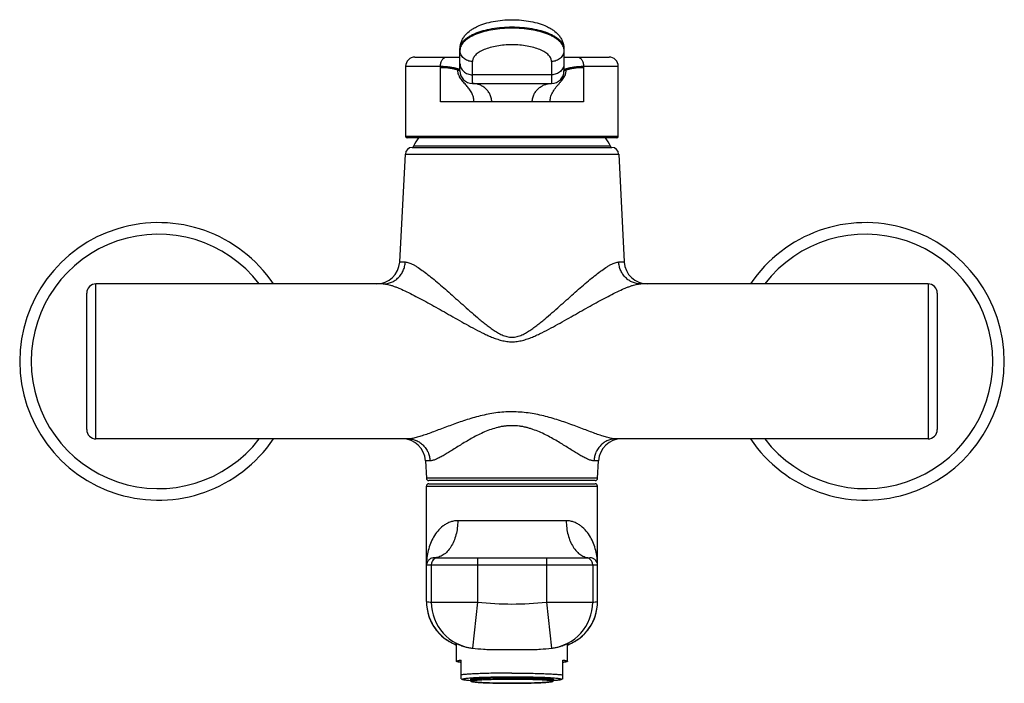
# Model space of a CAD drawing. Header units: millimetres. Extents: x 40 to 513, y 11 to 378.
# Tile 4 of 6: x 41 to 254, y 235 to 378. Entities that reach past the tile are written whole.
import ezdxf

# ---------------------------------------------------------------- set-up
doc = ezdxf.new("R2010")
doc.units = ezdxf.units.MM
doc.header["$LTSCALE"] = 32.67
doc.layers.get('0').update_dxf_attribs({"linetype": 'CONTINUOUS'})

msp = doc.modelspace()

# ---------------------------------------------------------------- linework, layer by layer
at = {"color": 7, "linetype": 'CONTINUOUS'}
for p, q in [((136.27, 367.38), (136.27, 372.14)), ((158.77, 372.14), (158.77, 367.38)), ((126.52, 370.38), (136.27, 370.38)), ((158.77, 370.38), (168.52, 370.38)), ((124.52, 368.38), (124.52, 353.18)), ((158.77, 367.71), (158.77, 367.68)), ((170.52, 353.18), (170.52, 368.38)), ((138.97, 364.68), (156.07, 364.68)), ((170.22, 352.88), (124.82, 352.88)), ((123.23, 326.07), (124.45, 349.41)), ((125.95, 350.83), (169.1, 350.83)), ((170.6, 349.41), (171.82, 326.07)), ((119.68, 321.33), (57.52, 321.33)), ((237.52, 321.33), (175.36, 321.33)), ((55.52, 289.83), (55.52, 319.33)), ((239.52, 319.33), (239.52, 289.83)), ((125.06, 287.83), (57.52, 287.83)), ((237.52, 287.83), (169.99, 287.83)), ((128.8, 283.09), (129, 279.3)), ((166.05, 279.3), (166.25, 283.09)), ((129.02, 252.65), (129.02, 277.63)), ((165.55, 278.83), (129.5, 278.83)), ((129.52, 278.13), (165.52, 278.13)), ((166.02, 252.65), (166.02, 277.63)), ((130.7, 262.13), (164.34, 262.13)), ((164.52, 262.12), (164.34, 262.13)), ((135.52, 239.74), (135.52, 243.59)), ((159.52, 239.74), (159.52, 243.59)), ((138.98, 242.59), (139, 242.58)), ((156.05, 242.58), (156.07, 242.59)), ((136.52, 235.97), (136.52, 239.99)), ((158.52, 235.97), (158.52, 239.99)), ((136.52, 235.97), (136.82, 235.8)), ((138.52, 235.85), (138.52, 235.65)), ((156.52, 235.85), (156.52, 235.65)), ((158.52, 235.97), (158.23, 235.8))]:
    msp.add_line(p, q, dxfattribs=at)
at = {"color": 9, "linetype": 'CONTINUOUS'}
for p, q in [((138.97, 364.68), (138.97, 369.42)), ((156.07, 369.42), (156.07, 364.68)), ((124.52, 368.38), (132.06, 368.38)), ((132.06, 368.08), (132.06, 368.38)), ((132.06, 360.68), (132.06, 368.08)), ((156.07, 366.55), (138.97, 366.55)), ((162.99, 368.38), (170.52, 368.38)), ((162.99, 368.38), (162.99, 368.08)), ((162.99, 368.08), (162.99, 360.68)), ((162.99, 360.68), (132.06, 360.68)), ((170.52, 353.18), (124.52, 353.18)), ((124.45, 349.41), (170.6, 349.41)), ((168.85, 351.13), (126.2, 351.13)), ((123.23, 326.07), (124.43, 326.07)), ((170.62, 326.07), (171.82, 326.07)), ((57.52, 287.83), (57.52, 321.33)), ((237.52, 321.33), (237.52, 287.83)), ((129.79, 283.09), (128.8, 283.09)), ((166.25, 283.09), (165.26, 283.09)), ((166.05, 279.3), (129, 279.3)), ((129.02, 277.63), (166.02, 277.63)), ((159.27, 270.13), (135.78, 270.13)), ((140.06, 262.13), (140.06, 252.53)), ((154.98, 262.13), (154.98, 252.53)), ((129.02, 260.63), (166.02, 260.63)), ((130.06, 260.63), (130.06, 252.53)), ((164.98, 260.63), (164.98, 252.53)), ((129.02, 252.65), (129.02, 252.65)), ((130.06, 252.53), (140.06, 252.53)), ((140.06, 252.53), (139, 242.58)), ((154.98, 252.53), (164.98, 252.53)), ((154.98, 252.53), (156.05, 242.58)), ((166.02, 252.65), (166.02, 252.65))]:
    msp.add_line(p, q, dxfattribs=at)
at = {"color": 7, "linetype": 'CONTINUOUS'}
for points in [[(129.02, 252.65), (129.03, 252.27), (129.05, 251.85), (129.1, 251.44), (129.15, 251.03), (129.23, 250.62), (129.32, 250.22), (129.43, 249.82), (129.56, 249.42), (129.7, 249.03), (129.86, 248.65), (130.03, 248.27), (130.22, 247.9), (130.42, 247.54), (130.64, 247.19), (130.88, 246.85), (131.12, 246.51), (131.39, 246.19), (131.66, 245.88), (131.95, 245.58), (132.25, 245.29), (132.56, 245.02), (132.88, 244.76), (133.21, 244.51), (133.55, 244.28), (133.9, 244.06), (134.27, 243.85), (134.63, 243.66), (135.01, 243.49), (135.39, 243.33), (135.52, 243.28)], [(159.52, 243.28), (159.65, 243.33), (160.03, 243.49), (160.41, 243.66), (160.78, 243.85), (161.14, 244.06), (161.49, 244.28), (161.83, 244.51), (162.17, 244.76), (162.49, 245.02), (162.8, 245.29), (163.1, 245.58), (163.39, 245.88), (163.66, 246.19), (163.92, 246.51), (164.17, 246.85), (164.4, 247.19), (164.62, 247.54), (164.83, 247.9), (165.01, 248.27), (165.19, 248.65), (165.35, 249.03), (165.49, 249.42), (165.61, 249.82), (165.72, 250.22), (165.82, 250.62), (165.89, 251.03), (165.95, 251.44), (165.99, 251.85), (166.02, 252.27), (166.02, 252.65)]]:
    msp.add_lwpolyline(points, dxfattribs=at)
at = {"color": 9, "linetype": 'CONTINUOUS'}
for centre, radius, start, end in [((138.3, 371.87), 2.03, 172.4027, 179.9801), ((156.75, 371.87), 2.03, 0.0204, 7.6661), ((71.02, 304.58), 27.5, 37.5283, 322.4717), ((224.02, 304.58), 27.5, 217.5299, 142.4701), ((131.56, 260.63), 1.5, 90.0011, 180.0011), ((163.48, 260.63), 1.5, 359.9989, 89.9989), ((139.02, 252.65), 10, 179.999, 249.5047), ((137.52, 322.13), 70, 263.0257, 263.8808), ((140.06, 252.53), 10, 179.9984, 263.8797), ((147.52, 322.13), 70, 263.8808, 276.1192), ((154.98, 252.53), 10, 276.1203, 0.0016), ((156.02, 252.65), 10, 290.4953, 0.001), ((157.52, 322.13), 70, 276.1192, 276.9743)]:
    msp.add_arc(centre, radius, start, end, dxfattribs=at)
at = {"color": 7, "linetype": 'CONTINUOUS'}
for centre, radius, start, end in [((126.52, 368.38), 2, 90.0234, 179.9886), ((168.52, 368.38), 2, 359.9962, 90), ((138.97, 367.38), 2.7, 180, 270), ((156.07, 367.38), 2.7, 270, 360), ((124.82, 353.18), 0.3, 180, 270), ((147.52, 338.67), 24.7, 144.8821, 149.7054), ((147.52, 338.67), 24.7, 30.2946, 35.1179), ((170.22, 353.18), 0.3, 270, 360), ((125.95, 349.33), 1.5, 90, 177), ((126.37, 351.03), 0.2, 149.7054, 270), ((168.68, 351.03), 0.2, 270, 30.2946), ((169.1, 349.33), 1.5, 3, 90), ((71.02, 304.58), 30, 33.9458, 326.0542), ((224.02, 304.58), 30, 213.9413, 146.0587), ((118.23, 326.33), 5, 270, 357), ((176.81, 326.33), 5, 183, 270), ((57.52, 319.33), 2, 90, 180), ((237.52, 319.33), 2, 0, 90), ((57.52, 289.83), 2, 180, 270), ((237.52, 289.83), 2, 270, 360), ((123.81, 282.83), 5, 3, 90), ((171.24, 282.83), 5, 90, 177), ((129.5, 279.33), 0.5, 183, 270), ((165.55, 279.33), 0.5, 270, 357), ((129.52, 277.63), 0.5, 90, 180), ((165.52, 277.63), 0.5, 0, 90), ((147.52, 322.13), 80, 263.8808, 265.5718), ((147.52, 322.13), 80, 274.4282, 276.1192)]:
    msp.add_arc(centre, radius, start, end, dxfattribs=at)
for points, knots in [([(136.28, 372.14), (136.28, 372.41), (136.33, 372.95), (136.56, 373.73), (136.92, 374.45), (137.54, 375.31), (138.35, 376.03), (139.26, 376.61), (140.27, 377.14), (141.68, 377.67), (143.51, 378.12), (145.48, 378.39), (147.52, 378.48), (149.56, 378.39), (151.53, 378.12), (153.37, 377.67), (154.78, 377.14), (155.79, 376.61), (156.7, 376.03), (157.5, 375.31), (158.13, 374.45), (158.49, 373.73), (158.72, 372.95), (158.77, 372.41), (158.77, 372.14)], [0, 0, 0, 0, 0.02876, 0.057318, 0.085556, 0.113515, 0.169418, 0.198116, 0.227672, 0.289999, 0.356863, 0.427416, 0.500005, 0.572594, 0.643146, 0.710009, 0.772335, 0.80189, 0.830587, 0.886488, 0.914446, 0.942683, 0.97124, 1, 1, 1, 1]), ([(135.27, 243.71), (135.27, 243.71), (135.28, 243.71), (135.28, 243.71), (135.28, 243.71), (135.29, 243.7), (135.31, 243.69), (135.34, 243.68), (135.37, 243.66), (135.42, 243.64), (135.47, 243.62), (135.55, 243.58), (135.67, 243.52), (135.83, 243.44), (136.03, 243.36), (136.25, 243.27), (136.5, 243.17), (136.78, 243.07), (137.08, 242.97), (137.54, 242.84), (138.17, 242.7), (138.7, 242.62), (138.98, 242.59)], [0, 0, 0, 0, 0.000252, 0.001047, 0.002405, 0.004328, 0.009865, 0.017641, 0.027633, 0.039814, 0.05415, 0.070606, 0.10972, 0.156819, 0.211556, 0.273587, 0.342588, 0.418261, 0.500346, 0.588617, 0.782933, 1, 1, 1, 1]), ([(135.52, 243.57), (135.5, 243.58), (135.47, 243.6), (135.42, 243.63), (135.37, 243.65), (135.34, 243.67), (135.31, 243.68), (135.3, 243.69), (135.29, 243.7), (135.28, 243.7), (135.28, 243.7), (135.27, 243.71), (135.27, 243.71), (135.27, 243.71)], [0, 0, 0, 0, 0.230428, 0.431436, 0.602601, 0.743543, 0.853905, 0.897552, 0.933484, 0.961685, 0.98214, 0.994862, 1, 1, 1, 1]), ([(156.07, 242.59), (156.35, 242.62), (156.88, 242.7), (157.51, 242.84), (157.96, 242.97), (158.27, 243.07), (158.55, 243.17), (158.8, 243.27), (159.02, 243.36), (159.21, 243.44), (159.38, 243.52), (159.5, 243.58), (159.58, 243.62), (159.63, 243.64), (159.67, 243.66), (159.71, 243.68), (159.74, 243.69), (159.75, 243.7), (159.76, 243.71), (159.77, 243.71), (159.77, 243.71), (159.77, 243.71), (159.77, 243.71)], [0, 0, 0, 0, 0.217067, 0.411383, 0.499654, 0.581739, 0.657412, 0.726413, 0.788444, 0.843181, 0.89028, 0.929394, 0.94585, 0.960186, 0.972367, 0.982359, 0.990135, 0.995672, 0.997595, 0.998953, 0.999748, 1, 1, 1, 1]), ([(159.77, 243.71), (159.77, 243.71), (159.77, 243.71), (159.77, 243.7), (159.76, 243.7), (159.76, 243.7), (159.75, 243.69), (159.73, 243.68), (159.71, 243.67), (159.67, 243.65), (159.63, 243.63), (159.58, 243.6), (159.54, 243.58), (159.52, 243.57)], [0, 0, 0, 0, 0.005138, 0.01786, 0.038315, 0.066516, 0.102448, 0.146095, 0.256457, 0.397399, 0.568564, 0.769572, 1, 1, 1, 1]), ([(141.35, 242.37), (141.83, 242.33), (142.82, 242.29), (144.34, 242.27), (145.92, 242.27), (146.98, 242.27), (147.52, 242.27)], [0, 0, 0, 0, 0.234157, 0.481828, 0.738623, 1, 1, 1, 1]), ([(147.52, 242.27), (148.06, 242.27), (149.13, 242.27), (150.71, 242.27), (152.23, 242.29), (153.22, 242.33), (153.7, 242.37)], [0, 0, 0, 0, 0.261377, 0.518172, 0.765843, 1, 1, 1, 1]), ([(135.52, 239.74), (135.52, 239.76), (135.54, 239.77), (135.56, 239.79), (135.6, 239.82), (135.67, 239.84), (135.79, 239.88), (135.93, 239.91), (136.1, 239.94), (136.3, 239.97), (136.45, 239.99), (136.52, 239.99)], [0, 0, 0, 0, 0.034189, 0.058461, 0.08892, 0.170006, 0.279205, 0.416926, 0.583154, 0.777661, 1, 1, 1, 1]), ([(136.52, 239.49), (136.45, 239.5), (136.3, 239.52), (136.1, 239.55), (135.93, 239.58), (135.79, 239.61), (135.67, 239.64), (135.6, 239.67), (135.56, 239.69), (135.54, 239.71), (135.52, 239.73), (135.52, 239.74)], [0, 0, 0, 0, 0.222339, 0.416846, 0.583074, 0.720795, 0.829994, 0.91108, 0.941539, 0.965811, 1, 1, 1, 1]), ([(158.52, 239.99), (158.6, 239.99), (158.75, 239.97), (158.95, 239.94), (159.12, 239.91), (159.26, 239.88), (159.37, 239.84), (159.44, 239.82), (159.49, 239.79), (159.51, 239.77), (159.52, 239.76), (159.52, 239.74)], [0, 0, 0, 0, 0.222339, 0.416846, 0.583074, 0.720795, 0.829994, 0.91108, 0.941539, 0.965811, 1, 1, 1, 1]), ([(159.52, 239.74), (159.52, 239.73), (159.51, 239.71), (159.49, 239.69), (159.44, 239.67), (159.37, 239.64), (159.26, 239.61), (159.12, 239.58), (158.95, 239.55), (158.75, 239.52), (158.6, 239.5), (158.52, 239.49)], [0, 0, 0, 0, 0.034189, 0.058461, 0.08892, 0.170006, 0.279205, 0.416926, 0.583154, 0.777661, 1, 1, 1, 1]), ([(147.52, 237.2), (146.38, 237.2), (144.19, 237.18), (141.54, 237.12), (139.62, 237.04), (138.42, 236.98), (137.4, 236.91), (136.79, 236.85), (136.52, 236.82)], [0, 0, 0, 0, 0.31157, 0.597211, 0.722749, 0.833188, 0.926241, 1, 1, 1, 1]), ([(147.52, 237.2), (148.67, 237.2), (150.86, 237.18), (153.51, 237.12), (155.42, 237.04), (156.63, 236.98), (157.64, 236.91), (158.25, 236.85), (158.52, 236.82)], [0, 0, 0, 0, 0.31157, 0.597211, 0.722749, 0.833188, 0.926241, 1, 1, 1, 1]), ([(136.77, 235.85), (136.77, 235.86), (136.78, 235.88), (136.8, 235.89), (136.84, 235.91), (136.9, 235.94), (136.99, 235.96), (137.1, 235.99), (137.24, 236.01), (137.41, 236.04), (137.68, 236.08), (138.07, 236.12), (138.61, 236.17), (139.24, 236.21), (139.95, 236.25), (140.73, 236.29), (141.89, 236.33), (143.46, 236.37), (145.45, 236.4), (147.52, 236.41), (149.59, 236.4), (151.58, 236.37), (153.16, 236.33), (154.32, 236.29), (155.1, 236.25), (155.81, 236.21), (156.43, 236.17), (156.97, 236.12), (157.37, 236.08), (157.64, 236.04), (157.8, 236.01), (157.94, 235.99), (158.06, 235.96), (158.15, 235.94), (158.21, 235.91), (158.24, 235.89), (158.26, 235.88), (158.27, 235.86), (158.27, 235.85)], [0, 0, 0, 0, 0.001411, 0.002394, 0.00362, 0.006867, 0.011227, 0.016719, 0.023346, 0.031101, 0.039968, 0.060967, 0.086158, 0.11531, 0.148147, 0.184358, 0.223596, 0.309629, 0.402955, 0.5, 0.597045, 0.690371, 0.776404, 0.815642, 0.851853, 0.88469, 0.913842, 0.939033, 0.960032, 0.968899, 0.976654, 0.983281, 0.988773, 0.993133, 0.99638, 0.997606, 0.998589, 1, 1, 1, 1]), ([(136.82, 235.8), (136.81, 235.8), (136.79, 235.81), (136.77, 235.83), (136.77, 235.85)], [0, 0, 0, 0, 0.336697, 1, 1, 1, 1]), ([(138.55, 235.54), (138.33, 235.56), (138.02, 235.58), (137.63, 235.63), (137.39, 235.66), (137.19, 235.69), (137.03, 235.72), (136.91, 235.76), (136.84, 235.78), (136.82, 235.8)], [0, 0, 0, 0, 0.376532, 0.534251, 0.670845, 0.785881, 0.879065, 0.950317, 1, 1, 1, 1]), ([(147.52, 236.32), (146.94, 236.32), (145.79, 236.31), (144.12, 236.29), (142.8, 236.25), (141.83, 236.21), (141.18, 236.18), (140.59, 236.15), (140.06, 236.11), (139.61, 236.07), (139.28, 236.04), (139.06, 236.01), (138.92, 235.99), (138.8, 235.97), (138.7, 235.94), (138.63, 235.92), (138.58, 235.9), (138.55, 235.88), (138.53, 235.87), (138.52, 235.86), (138.52, 235.85)], [0, 0, 0, 0, 0.19409, 0.380742, 0.552808, 0.631285, 0.703706, 0.76938, 0.827683, 0.878067, 0.920064, 0.937799, 0.953307, 0.966562, 0.977547, 0.986267, 0.99276, 0.995211, 0.997178, 1, 1, 1, 1]), ([(138.52, 235.65), (138.52, 235.62), (138.53, 235.56), (138.58, 235.49), (138.66, 235.43), (138.74, 235.39), (138.84, 235.37), (138.94, 235.34), (139.06, 235.32), (139.2, 235.3), (139.42, 235.27), (139.75, 235.23), (140.19, 235.19), (140.71, 235.16), (141.29, 235.12), (141.93, 235.09), (142.62, 235.07), (143.37, 235.04), (144.43, 235.02), (145.82, 234.99), (146.95, 234.99), (147.52, 234.99)], [0, 0, 0, 0, 0.009907, 0.018126, 0.029635, 0.03912, 0.049186, 0.06074, 0.074126, 0.089488, 0.106883, 0.14779, 0.196694, 0.253228, 0.316903, 0.387133, 0.46326, 0.54456, 0.630255, 0.811493, 1, 1, 1, 1]), ([(156.52, 235.85), (156.52, 235.86), (156.51, 235.87), (156.5, 235.88), (156.47, 235.9), (156.42, 235.92), (156.34, 235.94), (156.25, 235.97), (156.13, 235.99), (155.99, 236.01), (155.77, 236.04), (155.44, 236.07), (154.98, 236.11), (154.46, 236.15), (153.87, 236.18), (153.21, 236.21), (152.24, 236.25), (150.92, 236.29), (149.26, 236.31), (148.11, 236.32), (147.52, 236.32)], [0, 0, 0, 0, 0.002822, 0.004789, 0.00724, 0.013733, 0.022453, 0.033438, 0.046693, 0.062201, 0.079936, 0.121933, 0.172317, 0.23062, 0.296294, 0.368715, 0.447192, 0.619258, 0.80591, 1, 1, 1, 1]), ([(147.52, 234.99), (148.1, 234.99), (149.23, 234.99), (150.62, 235.02), (151.68, 235.04), (152.42, 235.07), (153.12, 235.09), (153.76, 235.12), (154.34, 235.16), (154.85, 235.19), (155.3, 235.23), (155.62, 235.27), (155.85, 235.3), (155.99, 235.32), (156.11, 235.34), (156.21, 235.37), (156.3, 235.39), (156.39, 235.43), (156.46, 235.49), (156.51, 235.56), (156.52, 235.62), (156.52, 235.65)], [0, 0, 0, 0, 0.188508, 0.369747, 0.455442, 0.536742, 0.612869, 0.6831, 0.746774, 0.803309, 0.852212, 0.893119, 0.910512, 0.925874, 0.939261, 0.950814, 0.96088, 0.970365, 0.981875, 0.99009, 1, 1, 1, 1]), ([(158.23, 235.8), (158.2, 235.78), (158.14, 235.76), (158.02, 235.72), (157.85, 235.69), (157.66, 235.66), (157.42, 235.63), (157.03, 235.58), (156.71, 235.56), (156.49, 235.54)], [0, 0, 0, 0, 0.049683, 0.120935, 0.214119, 0.329155, 0.465749, 0.623468, 1, 1, 1, 1]), ([(158.27, 235.85), (158.27, 235.84), (158.27, 235.83), (158.25, 235.81), (158.24, 235.8), (158.23, 235.8)], [0, 0, 0, 0, 0.186143, 0.528702, 1, 1, 1, 1])]:
    msp.add_open_spline(points, degree=3, knots=knots, dxfattribs=at)
at = {"color": 9, "linetype": 'CONTINUOUS'}
for points, knots in [([(136.27, 372.14), (136.27, 372.3), (136.31, 372.62), (136.48, 373.09), (136.75, 373.54), (137.13, 373.98), (137.61, 374.4), (138.18, 374.8), (138.84, 375.17), (139.58, 375.52), (140.4, 375.83), (141.61, 376.21), (143.26, 376.57), (145.35, 376.83), (147.52, 376.92), (149.7, 376.83), (151.79, 376.57), (153.44, 376.21), (154.65, 375.83), (155.46, 375.52), (156.21, 375.17), (156.86, 374.8), (157.44, 374.4), (157.91, 373.98), (158.29, 373.54), (158.57, 373.09), (158.73, 372.62), (158.77, 372.3), (158.77, 372.14)], [0, 0, 0, 0, 0.017926, 0.036614, 0.056716, 0.078709, 0.102896, 0.12943, 0.158351, 0.189607, 0.223076, 0.258581, 0.334765, 0.416058, 0.499987, 0.583916, 0.665211, 0.741398, 0.776906, 0.810377, 0.841635, 0.870559, 0.897096, 0.921285, 0.94328, 0.963384, 0.982074, 1, 1, 1, 1]), ([(158.75, 372.14), (158.73, 372.29), (158.66, 372.6), (158.44, 373.04), (158.13, 373.48), (157.72, 373.89), (157.22, 374.29), (156.64, 374.67), (155.97, 375.02), (154.96, 375.46), (153.52, 375.92), (151.64, 376.32), (149.62, 376.57), (147.52, 376.65), (145.42, 376.57), (143.4, 376.32), (141.52, 375.92), (140.08, 375.46), (139.07, 375.01), (138.41, 374.66), (137.82, 374.29), (137.33, 373.89), (136.92, 373.48), (136.6, 373.04), (136.39, 372.6), (136.31, 372.29), (136.29, 372.13)], [0, 0, 0, 0, 0.017978, 0.037033, 0.05768, 0.080276, 0.105034, 0.132046, 0.161314, 0.192767, 0.261639, 0.337187, 0.417421, 0.500065, 0.582705, 0.662929, 0.738462, 0.807314, 0.838755, 0.868011, 0.895011, 0.919756, 0.942341, 0.962979, 0.982026, 1, 1, 1, 1]), ([(156.07, 369.42), (156.07, 369.54), (156.04, 369.78), (155.92, 370.14), (155.71, 370.49), (155.42, 370.82), (155.06, 371.14), (154.62, 371.44), (154.12, 371.73), (153.35, 372.09), (152.23, 372.46), (150.77, 372.79), (149.18, 372.99), (147.52, 373.06), (145.87, 372.99), (144.28, 372.79), (142.81, 372.46), (141.7, 372.09), (140.93, 371.73), (140.42, 371.44), (139.99, 371.14), (139.63, 370.82), (139.34, 370.49), (139.16, 370.19), (139.07, 369.95), (139, 369.72), (138.97, 369.54), (138.97, 369.42)], [0, 0, 0, 0, 0.017929, 0.036617, 0.056718, 0.07871, 0.102896, 0.129431, 0.158352, 0.189609, 0.258555, 0.334746, 0.416047, 0.499983, 0.58392, 0.665221, 0.741411, 0.810356, 0.841613, 0.870534, 0.897068, 0.921254, 0.943244, 0.963349, 0.972838, 0.982057, 1, 1, 1, 1]), ([(138.97, 369.42), (138.8, 369.42), (138.44, 369.45), (137.94, 369.59), (137.47, 369.82), (137.06, 370.12), (136.72, 370.5), (136.46, 370.92), (136.31, 371.38), (136.27, 371.71), (136.27, 371.87)], [0, 0, 0, 0, 0.130953, 0.261026, 0.389463, 0.51573, 0.639603, 0.761223, 0.88109, 1, 1, 1, 1]), ([(158.77, 371.87), (158.77, 371.71), (158.74, 371.38), (158.58, 370.92), (158.33, 370.5), (157.99, 370.12), (157.58, 369.82), (157.11, 369.59), (156.6, 369.45), (156.25, 369.42), (156.07, 369.42)], [0, 0, 0, 0, 0.11891, 0.238777, 0.360397, 0.48427, 0.610537, 0.738974, 0.869047, 1, 1, 1, 1]), ([(132.06, 368.38), (132.06, 368.51), (132.07, 368.77), (132.17, 369.25), (132.36, 369.7), (132.64, 370.04), (132.88, 370.23), (133.13, 370.35), (133.31, 370.38), (133.4, 370.38)], [0, 0, 0, 0, 0.147051, 0.292197, 0.561465, 0.682989, 0.795409, 0.900264, 1, 1, 1, 1]), ([(136.27, 369), (136.27, 368.84), (136.31, 368.52), (136.46, 368.05), (136.72, 367.63), (137.06, 367.26), (137.47, 366.95), (137.94, 366.72), (138.44, 366.58), (138.8, 366.55), (138.97, 366.55)], [0, 0, 0, 0, 0.11891, 0.238777, 0.360397, 0.48427, 0.610537, 0.738974, 0.869047, 1, 1, 1, 1]), ([(158.77, 369), (158.77, 368.84), (158.74, 368.52), (158.58, 368.05), (158.33, 367.63), (157.99, 367.26), (157.58, 366.95), (157.11, 366.72), (156.6, 366.58), (156.25, 366.55), (156.07, 366.55)], [0, 0, 0, 0, 0.11891, 0.238777, 0.360397, 0.48427, 0.610537, 0.738974, 0.869047, 1, 1, 1, 1]), ([(161.64, 370.38), (161.73, 370.38), (161.91, 370.35), (162.17, 370.23), (162.41, 370.04), (162.69, 369.7), (162.87, 369.25), (162.97, 368.77), (162.99, 368.51), (162.99, 368.38)], [0, 0, 0, 0, 0.099735, 0.20459, 0.31701, 0.438535, 0.707803, 0.85295, 1, 1, 1, 1]), ([(132.06, 368.38), (132.39, 368.38), (133.01, 368.36), (133.75, 368.29), (134.27, 368.21), (134.61, 368.15), (134.92, 368.09), (135.19, 368.03), (135.44, 367.96), (135.65, 367.9), (135.83, 367.85), (135.96, 367.8), (136.05, 367.77), (136.11, 367.75), (136.16, 367.73), (136.2, 367.71), (136.23, 367.7), (136.25, 367.69), (136.26, 367.68), (136.27, 367.68), (136.27, 367.68), (136.27, 367.68), (136.27, 367.68)], [0, 0, 0, 0, 0.233185, 0.432423, 0.52009, 0.600117, 0.672708, 0.738041, 0.796275, 0.847553, 0.891993, 0.929479, 0.94547, 0.959543, 0.971631, 0.98167, 0.989593, 0.995335, 0.997366, 0.998826, 0.999707, 1, 1, 1, 1]), ([(135.82, 367.55), (135.63, 367.61), (135.17, 367.74), (134.36, 367.91), (133.3, 368.05), (132.5, 368.08), (132.06, 368.08)], [0, 0, 0, 0, 0.157074, 0.373269, 0.651797, 1, 1, 1, 1]), ([(139.28, 360.68), (139.28, 360.85), (139.27, 361.11), (139.22, 361.45), (139.15, 361.79), (139.02, 362.19), (138.81, 362.65), (138.56, 363.08), (138.2, 363.61), (137.69, 364.23), (137.15, 364.82), (136.74, 365.31), (136.45, 365.69), (136.23, 366.03), (136.08, 366.32), (135.98, 366.54), (135.9, 366.78), (135.85, 367.03), (135.83, 367.29), (135.82, 367.46), (135.82, 367.55)], [0, 0, 0, 0, 0.065732, 0.098493, 0.131116, 0.195736, 0.259244, 0.321848, 0.383695, 0.505469, 0.625943, 0.686241, 0.74685, 0.808128, 0.839269, 0.870725, 0.902483, 0.934671, 0.967264, 1, 1, 1, 1]), ([(136.27, 367.38), (136.27, 367.38), (136.27, 367.38), (136.26, 367.38), (136.25, 367.39), (136.24, 367.39), (136.23, 367.4), (136.2, 367.41), (136.15, 367.43), (136.09, 367.45), (136.01, 367.48), (135.92, 367.51), (135.85, 367.54), (135.82, 367.55)], [0, 0, 0, 0, 0.004304, 0.017096, 0.038215, 0.067499, 0.104787, 0.14992, 0.263105, 0.405855, 0.57699, 0.775395, 1, 1, 1, 1]), ([(155.76, 360.68), (155.76, 360.79), (155.77, 361.04), (155.81, 361.45), (155.93, 361.92), (156.19, 362.61), (156.71, 363.46), (157.36, 364.23), (157.9, 364.84), (158.28, 365.27), (158.61, 365.7), (158.87, 366.12), (159.07, 366.52), (159.18, 366.9), (159.22, 367.24), (159.23, 367.45), (159.23, 367.55)], [0, 0, 0, 0, 0.041188, 0.094838, 0.156952, 0.225187, 0.374267, 0.531392, 0.608545, 0.682239, 0.750855, 0.813424, 0.869665, 0.919772, 0.963677, 1, 1, 1, 1]), ([(158.77, 367.68), (158.77, 367.68), (158.78, 367.68), (158.78, 367.68), (158.78, 367.68), (158.8, 367.69), (158.82, 367.7), (158.85, 367.71), (158.89, 367.73), (158.94, 367.75), (158.99, 367.77), (159.08, 367.8), (159.22, 367.85), (159.4, 367.9), (159.61, 367.96), (159.85, 368.03), (160.13, 368.09), (160.43, 368.15), (160.77, 368.21), (161.29, 368.29), (162.03, 368.36), (162.65, 368.38), (162.99, 368.38)], [0, 0, 0, 0, 0.000293, 0.001174, 0.002634, 0.004665, 0.010407, 0.01833, 0.028369, 0.040457, 0.05453, 0.070521, 0.108007, 0.152447, 0.203725, 0.261959, 0.327292, 0.399883, 0.47991, 0.567577, 0.766815, 1, 1, 1, 1]), ([(159.23, 367.55), (159.19, 367.54), (159.13, 367.51), (159.04, 367.48), (158.96, 367.45), (158.9, 367.43), (158.85, 367.41), (158.82, 367.4), (158.8, 367.39), (158.79, 367.39), (158.78, 367.38), (158.78, 367.38), (158.77, 367.38), (158.77, 367.38)], [0, 0, 0, 0, 0.224605, 0.42301, 0.594145, 0.736895, 0.85008, 0.895213, 0.932501, 0.961785, 0.982904, 0.995696, 1, 1, 1, 1]), ([(162.99, 368.08), (162.55, 368.08), (161.75, 368.05), (160.69, 367.91), (159.87, 367.74), (159.42, 367.61), (159.23, 367.55)], [0, 0, 0, 0, 0.348203, 0.626731, 0.842926, 1, 1, 1, 1]), ([(143.14, 360.68), (143.14, 360.83), (143.12, 361.13), (143.01, 361.7), (142.8, 362.25), (142.52, 362.74), (142.2, 363.18), (141.74, 363.66), (141.1, 364.11), (140.42, 364.44), (139.7, 364.63), (139.22, 364.68), (138.97, 364.68)], [0, 0, 0, 0, 0.070272, 0.140028, 0.276101, 0.342216, 0.406958, 0.532299, 0.653293, 0.770887, 0.886113, 1, 1, 1, 1]), ([(151.91, 360.68), (151.91, 360.83), (151.92, 361.13), (152.01, 361.56), (152.14, 361.98), (152.37, 362.5), (152.75, 363.08), (153.31, 363.66), (153.95, 364.11), (154.63, 364.44), (155.34, 364.63), (155.83, 364.68), (156.07, 364.68)], [0, 0, 0, 0, 0.07027, 0.140022, 0.208807, 0.276302, 0.406974, 0.532321, 0.65331, 0.770888, 0.88612, 1, 1, 1, 1]), ([(119.68, 321.33), (119.98, 321.33), (120.59, 321.39), (121.46, 321.66), (122.26, 322.09), (122.98, 322.68), (123.57, 323.4), (124.02, 324.23), (124.32, 325.12), (124.41, 325.75), (124.43, 326.07)], [0, 0, 0, 0, 0.121975, 0.244402, 0.36767, 0.492036, 0.617599, 0.744287, 0.87187, 1, 1, 1, 1]), ([(124.43, 326.07), (124.55, 326.07), (124.82, 326.04), (125.23, 325.92), (125.68, 325.75), (126.16, 325.51), (126.68, 325.21), (127.44, 324.74), (128.44, 324.03), (129.69, 323.06), (131.02, 321.97), (132.41, 320.78), (133.85, 319.52), (135.34, 318.2), (136.86, 316.84), (138.43, 315.46), (139.76, 314.3), (140.86, 313.38), (141.7, 312.7), (142.56, 312.04), (143.45, 311.4), (144.38, 310.81), (145.36, 310.29), (146.24, 309.98), (146.97, 309.84), (147.52, 309.81), (148.08, 309.84), (148.81, 309.98), (149.68, 310.29), (150.66, 310.81), (151.59, 311.4), (152.48, 312.04), (153.35, 312.7), (154.19, 313.38), (155.28, 314.3), (156.62, 315.46), (158.18, 316.84), (159.71, 318.2), (161.19, 319.52), (162.63, 320.78), (164.02, 321.97), (165.35, 323.06), (166.61, 324.03), (167.61, 324.74), (168.37, 325.21), (168.89, 325.51), (169.37, 325.75), (169.82, 325.92), (170.23, 326.04), (170.5, 326.07), (170.62, 326.07)], [0, 0, 0, 0, 0.006463, 0.013878, 0.022312, 0.031762, 0.042187, 0.053525, 0.07865, 0.106571, 0.136771, 0.168821, 0.202369, 0.237136, 0.272893, 0.309458, 0.34668, 0.365499, 0.384438, 0.403485, 0.422631, 0.441866, 0.46118, 0.480557, 0.490275, 0.5, 0.509725, 0.519443, 0.53882, 0.558134, 0.577369, 0.596515, 0.615562, 0.634501, 0.65332, 0.690542, 0.727107, 0.762864, 0.797631, 0.831179, 0.863229, 0.893429, 0.92135, 0.946475, 0.957813, 0.968238, 0.977688, 0.986122, 0.993537, 1, 1, 1, 1]), ([(175.36, 321.33), (175.06, 321.33), (174.46, 321.39), (173.59, 321.66), (172.78, 322.09), (172.07, 322.68), (171.48, 323.4), (171.02, 324.23), (170.72, 325.12), (170.63, 325.75), (170.62, 326.07)], [0, 0, 0, 0, 0.121975, 0.244402, 0.36767, 0.492036, 0.617599, 0.744287, 0.87187, 1, 1, 1, 1]), ([(119.68, 321.33), (119.84, 321.33), (120.18, 321.3), (120.71, 321.21), (121.29, 321.05), (121.91, 320.85), (122.57, 320.61), (123.52, 320.22), (124.79, 319.64), (126.37, 318.85), (128.63, 317.66), (130.96, 316.36), (133.36, 315), (135.23, 313.94), (137.13, 312.86), (139.07, 311.8), (140.72, 310.94), (142.07, 310.29), (143.11, 309.84), (144.17, 309.43), (145.26, 309.1), (146.38, 308.87), (147.52, 308.79), (148.67, 308.87), (149.79, 309.1), (150.88, 309.43), (151.94, 309.84), (152.97, 310.29), (154.33, 310.94), (155.98, 311.8), (157.92, 312.86), (159.82, 313.94), (161.69, 315), (164.08, 316.36), (166.42, 317.66), (168.68, 318.85), (170.26, 319.64), (171.52, 320.22), (172.48, 320.61), (173.14, 320.85), (173.76, 321.05), (174.34, 321.21), (174.87, 321.3), (175.21, 321.33), (175.36, 321.33)], [0, 0, 0, 0, 0.007745, 0.016488, 0.026208, 0.036854, 0.048352, 0.060628, 0.087209, 0.11605, 0.146698, 0.21204, 0.246226, 0.281165, 0.316711, 0.352746, 0.389172, 0.407507, 0.42591, 0.444372, 0.462884, 0.481433, 0.5, 0.518567, 0.537116, 0.555628, 0.57409, 0.592493, 0.610827, 0.647254, 0.683289, 0.718835, 0.753774, 0.78796, 0.853302, 0.88395, 0.912791, 0.939372, 0.951647, 0.963146, 0.973792, 0.983512, 0.992254, 1, 1, 1, 1]), ([(169.99, 287.83), (169.86, 287.83), (169.6, 287.84), (169.19, 287.9), (168.74, 287.99), (168.07, 288.15), (167.17, 288.42), (166.02, 288.81), (164.78, 289.26), (162.98, 289.94), (161.1, 290.66), (159.14, 291.36), (157.06, 292.06), (154.92, 292.69), (152.71, 293.18), (151, 293.46), (149.27, 293.63), (147.52, 293.7), (145.78, 293.64), (144.04, 293.46), (142.34, 293.18), (140.67, 292.81), (139.04, 292.37), (136.94, 291.73), (134.46, 290.85), (132.07, 289.94), (130.27, 289.26), (129.03, 288.81), (127.87, 288.42), (126.97, 288.15), (126.31, 287.99), (125.86, 287.9), (125.44, 287.84), (125.18, 287.83), (125.06, 287.83)], [0, 0, 0, 0, 0.007997, 0.016913, 0.026713, 0.037355, 0.060949, 0.087205, 0.115666, 0.145948, 0.210742, 0.244789, 0.279686, 0.351504, 0.388187, 0.425244, 0.462557, 0.499996, 0.537435, 0.574743, 0.611799, 0.648488, 0.684695, 0.720311, 0.789256, 0.854053, 0.884333, 0.912796, 0.939051, 0.962645, 0.973293, 0.983096, 0.992008, 1, 1, 1, 1]), ([(165.26, 283.09), (165.17, 283.09), (164.98, 283.11), (164.69, 283.17), (164.37, 283.26), (163.89, 283.44), (163.24, 283.75), (162.57, 284.12), (161.99, 284.46), (161.36, 284.83), (160.53, 285.34), (159.5, 285.99), (158.41, 286.67), (157.26, 287.36), (155.63, 288.3), (153.9, 289.17), (152.3, 289.8), (151.34, 290.11), (150.6, 290.31), (149.84, 290.48), (148.82, 290.63), (147.78, 290.7), (146.74, 290.67), (145.97, 290.6), (145.2, 290.48), (144.2, 290.26), (142.98, 289.9), (141.59, 289.35), (140.26, 288.72), (138.6, 287.85), (137.03, 286.92), (135.55, 285.99), (134.51, 285.34), (133.69, 284.83), (133.06, 284.46), (132.48, 284.12), (131.8, 283.75), (131.15, 283.44), (130.67, 283.26), (130.36, 283.17), (130.06, 283.11), (129.88, 283.09), (129.79, 283.09)], [0, 0, 0, 0, 0.006784, 0.014407, 0.02291, 0.032295, 0.053603, 0.078009, 0.091246, 0.105103, 0.134491, 0.165826, 0.198812, 0.233207, 0.268817, 0.343041, 0.38143, 0.400893, 0.42051, 0.440258, 0.460112, 0.499986, 0.519952, 0.539879, 0.559733, 0.579481, 0.61855, 0.656939, 0.694524, 0.731186, 0.801187, 0.834173, 0.865507, 0.894895, 0.908753, 0.92199, 0.946395, 0.967704, 0.977091, 0.985593, 0.993216, 1, 1, 1, 1]), ([(125.06, 287.83), (125.36, 287.83), (125.96, 287.77), (126.83, 287.5), (127.63, 287.06), (128.34, 286.47), (128.93, 285.76), (129.39, 284.93), (129.68, 284.03), (129.77, 283.41), (129.79, 283.09)], [0, 0, 0, 0, 0.121769, 0.244022, 0.367173, 0.491498, 0.617101, 0.743903, 0.87166, 1, 1, 1, 1]), ([(169.99, 287.83), (169.69, 287.83), (169.09, 287.77), (168.22, 287.5), (167.42, 287.06), (166.71, 286.47), (166.11, 285.76), (165.66, 284.93), (165.36, 284.03), (165.27, 283.41), (165.26, 283.09)], [0, 0, 0, 0, 0.121769, 0.244023, 0.367174, 0.491499, 0.617101, 0.743903, 0.87166, 1, 1, 1, 1]), ([(135.78, 270.13), (135.48, 270.13), (134.89, 270.07), (134.06, 269.83), (133.3, 269.47), (132.39, 268.87), (131.43, 267.94), (130.53, 266.63), (129.86, 265.21), (129.38, 263.72), (129.1, 262.18), (129.03, 261.15), (129.02, 260.63)], [0, 0, 0, 0, 0.070114, 0.137314, 0.202427, 0.266106, 0.390691, 0.513537, 0.635592, 0.75726, 0.878708, 1, 1, 1, 1]), ([(135.78, 270.13), (135.78, 269.61), (135.72, 268.58), (135.43, 267.08), (134.97, 265.7), (134.34, 264.48), (133.58, 263.48), (132.83, 262.83), (132.19, 262.47), (131.7, 262.27), (131.2, 262.16), (130.87, 262.13), (130.7, 262.13)], [0, 0, 0, 0, 0.150522, 0.297632, 0.438218, 0.569793, 0.690863, 0.801343, 0.85319, 0.903215, 0.951944, 1, 1, 1, 1]), ([(166.02, 260.63), (166.02, 261.15), (165.95, 262.18), (165.66, 263.72), (165.19, 265.21), (164.52, 266.63), (163.62, 267.94), (162.65, 268.87), (161.75, 269.47), (160.99, 269.83), (160.15, 270.07), (159.57, 270.13), (159.27, 270.13)], [0, 0, 0, 0, 0.121291, 0.242741, 0.364408, 0.486462, 0.609309, 0.733894, 0.797573, 0.862686, 0.929886, 1, 1, 1, 1]), ([(159.27, 270.13), (159.27, 269.61), (159.33, 268.58), (159.61, 267.08), (160.08, 265.7), (160.7, 264.48), (161.47, 263.48), (162.22, 262.83), (162.86, 262.47), (163.35, 262.27), (163.84, 262.16), (164.18, 262.13), (164.34, 262.13)], [0, 0, 0, 0, 0.150522, 0.297632, 0.438217, 0.569793, 0.690863, 0.801343, 0.85319, 0.903215, 0.951944, 1, 1, 1, 1]), ([(130.7, 262.13), (130.55, 262.13), (130.28, 262.09), (129.93, 261.95), (129.65, 261.77), (129.37, 261.51), (129.13, 261.13), (129.04, 260.79), (129.02, 260.63)], [0, 0, 0, 0, 0.179288, 0.32908, 0.461188, 0.581549, 0.799208, 1, 1, 1, 1]), ([(166.02, 260.63), (166.01, 260.79), (165.93, 261.11), (165.71, 261.47), (165.45, 261.73), (165.2, 261.91), (164.89, 262.05), (164.65, 262.11), (164.52, 262.12)], [0, 0, 0, 0, 0.205729, 0.427401, 0.548906, 0.680982, 0.828449, 1, 1, 1, 1]), ([(147.52, 236.12), (146.94, 236.12), (145.79, 236.11), (144.12, 236.09), (142.8, 236.05), (141.83, 236.01), (141.18, 235.98), (140.59, 235.95), (140.06, 235.91), (139.61, 235.87), (139.28, 235.84), (139.06, 235.81), (138.92, 235.79), (138.8, 235.77), (138.7, 235.74), (138.63, 235.72), (138.58, 235.7), (138.55, 235.68), (138.53, 235.67), (138.52, 235.66), (138.52, 235.65)], [0, 0, 0, 0, 0.19409, 0.380742, 0.552808, 0.631285, 0.703706, 0.76938, 0.827683, 0.878067, 0.920064, 0.937799, 0.953307, 0.966562, 0.977547, 0.986267, 0.99276, 0.995211, 0.997178, 1, 1, 1, 1]), ([(147.52, 234.99), (146.95, 234.99), (145.83, 234.99), (144.45, 235.02), (143.39, 235.04), (142.65, 235.06), (141.96, 235.09), (141.32, 235.12), (140.74, 235.15), (140.23, 235.19), (139.85, 235.22), (139.57, 235.25), (139.4, 235.27), (139.24, 235.29), (139.11, 235.31), (138.99, 235.34), (138.9, 235.36), (138.82, 235.38), (138.78, 235.4), (138.75, 235.41), (138.73, 235.43), (138.72, 235.45), (138.73, 235.47), (138.75, 235.48), (138.78, 235.5), (138.82, 235.52), (138.9, 235.54), (138.99, 235.56), (139.11, 235.58), (139.24, 235.61), (139.4, 235.63), (139.57, 235.65), (139.85, 235.68), (140.23, 235.71), (140.74, 235.74), (141.32, 235.78), (141.96, 235.81), (142.65, 235.83), (143.39, 235.86), (144.45, 235.88), (145.83, 235.9), (146.95, 235.91), (147.52, 235.91)], [0, 0, 0, 0, 0.097045, 0.190371, 0.234513, 0.276404, 0.315642, 0.351853, 0.38469, 0.413841, 0.439033, 0.450069, 0.460032, 0.4689, 0.476654, 0.483281, 0.488774, 0.493133, 0.49638, 0.497606, 0.498589, 0.5, 0.501411, 0.502394, 0.50362, 0.506867, 0.511226, 0.516719, 0.523346, 0.5311, 0.539968, 0.549931, 0.560967, 0.586159, 0.61531, 0.648147, 0.684358, 0.723596, 0.765487, 0.809629, 0.902955, 1, 1, 1, 1]), ([(147.52, 236.12), (148.11, 236.12), (149.26, 236.11), (150.92, 236.09), (152.24, 236.05), (153.21, 236.01), (153.87, 235.98), (154.46, 235.95), (154.98, 235.91), (155.44, 235.87), (155.77, 235.84), (155.99, 235.81), (156.13, 235.79), (156.25, 235.77), (156.34, 235.74), (156.42, 235.72), (156.47, 235.7), (156.5, 235.68), (156.51, 235.67), (156.52, 235.66), (156.52, 235.65)], [0, 0, 0, 0, 0.19409, 0.380742, 0.552808, 0.631285, 0.703706, 0.76938, 0.827683, 0.878067, 0.920064, 0.937799, 0.953307, 0.966562, 0.977547, 0.986267, 0.99276, 0.995211, 0.997178, 1, 1, 1, 1]), ([(147.52, 235.91), (148.1, 235.91), (149.22, 235.9), (150.6, 235.88), (151.66, 235.86), (152.4, 235.83), (153.09, 235.81), (153.73, 235.78), (154.3, 235.74), (154.82, 235.71), (155.2, 235.68), (155.47, 235.65), (155.65, 235.63), (155.8, 235.61), (155.94, 235.58), (156.05, 235.56), (156.15, 235.54), (156.22, 235.52), (156.27, 235.5), (156.3, 235.48), (156.31, 235.47), (156.33, 235.45), (156.31, 235.43), (156.3, 235.41), (156.27, 235.4), (156.22, 235.38), (156.15, 235.36), (156.05, 235.34), (155.94, 235.31), (155.8, 235.29), (155.65, 235.27), (155.47, 235.25), (155.2, 235.22), (154.82, 235.19), (154.3, 235.15), (153.73, 235.12), (153.09, 235.09), (152.4, 235.06), (151.66, 235.04), (150.6, 235.02), (149.22, 234.99), (148.1, 234.99), (147.52, 234.99)], [0, 0, 0, 0, 0.097045, 0.190371, 0.234513, 0.276404, 0.315642, 0.351853, 0.38469, 0.413841, 0.439033, 0.450069, 0.460032, 0.4689, 0.476654, 0.483281, 0.488774, 0.493133, 0.49638, 0.497606, 0.498589, 0.5, 0.501411, 0.502394, 0.50362, 0.506867, 0.511226, 0.516719, 0.523346, 0.5311, 0.539968, 0.549931, 0.560967, 0.586159, 0.61531, 0.648147, 0.684358, 0.723596, 0.765487, 0.809629, 0.902955, 1, 1, 1, 1])]:
    msp.add_open_spline(points, degree=3, knots=knots, dxfattribs=at)

doc.saveas('drawing.dxf')
